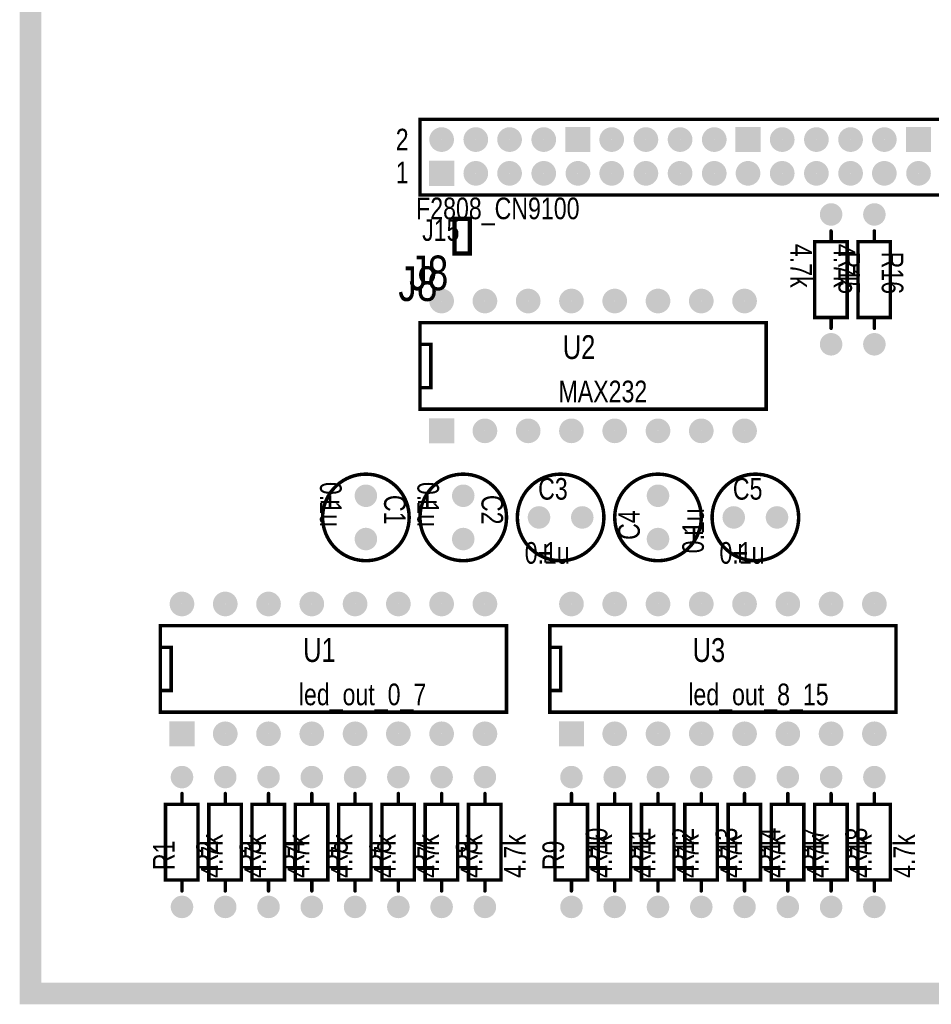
# Model space of a CAD drawing. Extents: x 0.11 to 7.45, y 0.15 to 4.7.
# Tile 1 of 6: x 0.17 to 2.28, y 0.15 to 2.42. Entities that reach past the tile are written whole.
import ezdxf

# ---------------------------------------------------------------- set-up
doc = ezdxf.new("R2010")
doc.units = 0

msp = doc.modelspace()

# ---------------------------------------------------------------- linework, layer by layer
at = {"const_width": 0.05}
msp.add_lwpolyline([(0.196, 0.171), (0.196, 4.671), (7.421, 4.671), (7.421, 0.171), (0.196, 0.171)], close=True, dxfattribs=at)
at = {"const_width": 0.025}
msp.add_lwpolyline([(0.1835, 0.171, 1), (0.2085, 0.171, 1)], format="xyb", close=True, dxfattribs=at)
msp.add_lwpolyline([(0.1835, 0.171, 1), (0.2085, 0.171, 1)], format="xyb", close=True, dxfattribs=at)
at = {"layer": 'AST'}
for points, const_width in [([(1.096, 2.191), (1.096, 2.016), (2.696, 2.016), (2.696, 2.191), (1.096, 2.191)], 0.008), ([(1.176, 1.961), (1.211, 1.961), (1.211, 1.881), (1.176, 1.881), (1.176, 1.961)], 0.01), ([(2.008, 1.908), (2.083, 1.908), (2.083, 1.908), (2.083, 1.733), (2.008, 1.733), (2.008, 1.908)], 0.008), ([(2.108, 1.908), (2.183, 1.908), (2.183, 1.908), (2.183, 1.733), (2.108, 1.733), (2.108, 1.908)], 0.008), ([(1.896, 1.521), (1.096, 1.521), (1.096, 1.721), (1.896, 1.721), (1.896, 1.521)], 0.008), ([(1.296, 0.821), (0.496, 0.821), (0.496, 1.021), (1.296, 1.021), (1.296, 0.821)], 0.008), ([(2.196, 0.821), (1.396, 0.821), (1.396, 1.021), (2.196, 1.021), (2.196, 0.821)], 0.008), ([(0.583, 0.433), (0.508, 0.433), (0.508, 0.433), (0.508, 0.608), (0.583, 0.608), (0.583, 0.433)], 0.008), ([(0.683, 0.433), (0.608, 0.433), (0.608, 0.433), (0.608, 0.608), (0.683, 0.608), (0.683, 0.433)], 0.008), ([(0.783, 0.433), (0.708, 0.433), (0.708, 0.433), (0.708, 0.608), (0.783, 0.608), (0.783, 0.433)], 0.008), ([(0.883, 0.433), (0.808, 0.433), (0.808, 0.433), (0.808, 0.608), (0.883, 0.608), (0.883, 0.433)], 0.008), ([(0.983, 0.433), (0.908, 0.433), (0.908, 0.433), (0.908, 0.608), (0.983, 0.608), (0.983, 0.433)], 0.008), ([(1.083, 0.433), (1.008, 0.433), (1.008, 0.433), (1.008, 0.608), (1.083, 0.608), (1.083, 0.433)], 0.008), ([(1.183, 0.433), (1.108, 0.433), (1.108, 0.433), (1.108, 0.608), (1.183, 0.608), (1.183, 0.433)], 0.008), ([(1.283, 0.433), (1.208, 0.433), (1.208, 0.433), (1.208, 0.608), (1.283, 0.608), (1.283, 0.433)], 0.008), ([(1.483, 0.433), (1.408, 0.433), (1.408, 0.433), (1.408, 0.608), (1.483, 0.608), (1.483, 0.433)], 0.008), ([(1.583, 0.433), (1.508, 0.433), (1.508, 0.433), (1.508, 0.608), (1.583, 0.608), (1.583, 0.433)], 0.008), ([(1.683, 0.433), (1.608, 0.433), (1.608, 0.433), (1.608, 0.608), (1.683, 0.608), (1.683, 0.433)], 0.008), ([(1.783, 0.433), (1.708, 0.433), (1.708, 0.433), (1.708, 0.608), (1.783, 0.608), (1.783, 0.433)], 0.008), ([(1.883, 0.433), (1.808, 0.433), (1.808, 0.433), (1.808, 0.608), (1.883, 0.608), (1.883, 0.433)], 0.008), ([(1.983, 0.433), (1.908, 0.433), (1.908, 0.433), (1.908, 0.608), (1.983, 0.608), (1.983, 0.433)], 0.008), ([(2.083, 0.433), (2.008, 0.433), (2.008, 0.433), (2.008, 0.608), (2.083, 0.608), (2.083, 0.433)], 0.008), ([(2.183, 0.433), (2.108, 0.433), (2.108, 0.433), (2.108, 0.608), (2.183, 0.608), (2.183, 0.433)], 0.008)]:
    msp.add_lwpolyline(points, close=True, dxfattribs=dict(at, const_width=const_width))
for points, const_width in [([(1.094, 2.191, 1), (1.098, 2.191, 1)], 0.004), ([(1.094, 2.191, 1), (1.098, 2.191, 1)], 0.004), ([(1.132, 2.144, 1), (1.16, 2.144, 1)], 0.029), ([(1.211, 2.144, 1), (1.239, 2.144, 1)], 0.029), ([(1.289, 2.144, 1), (1.317, 2.144, 1)], 0.029), ([(1.368, 2.144, 1), (1.396, 2.144, 1)], 0.029), ([(1.525, 2.144, 1), (1.553, 2.144, 1)], 0.029), ([(1.604, 2.144, 1), (1.632, 2.144, 1)], 0.029), ([(1.683, 2.144, 1), (1.711, 2.144, 1)], 0.029), ([(1.762, 2.144, 1), (1.79, 2.144, 1)], 0.029), ([(1.919, 2.144, 1), (1.947, 2.144, 1)], 0.029), ([(1.998, 2.144, 1), (2.026, 2.144, 1)], 0.029), ([(2.077, 2.144, 1), (2.105, 2.144, 1)], 0.029), ([(2.155, 2.144, 1), (2.183, 2.144, 1)], 0.029), ([(1.211, 2.066, 1), (1.239, 2.066, 1)], 0.029), ([(1.289, 2.066, 1), (1.317, 2.066, 1)], 0.029), ([(1.368, 2.066, 1), (1.396, 2.066, 1)], 0.029), ([(1.447, 2.066, 1), (1.475, 2.066, 1)], 0.029), ([(1.525, 2.066, 1), (1.553, 2.066, 1)], 0.029), ([(1.604, 2.066, 1), (1.632, 2.066, 1)], 0.029), ([(1.683, 2.066, 1), (1.711, 2.066, 1)], 0.029), ([(1.762, 2.066, 1), (1.79, 2.066, 1)], 0.029), ([(1.84, 2.066, 1), (1.868, 2.066, 1)], 0.029), ([(1.919, 2.066, 1), (1.947, 2.066, 1)], 0.029), ([(1.998, 2.066, 1), (2.026, 2.066, 1)], 0.029), ([(2.077, 2.066, 1), (2.105, 2.066, 1)], 0.029), ([(2.155, 2.066, 1), (2.183, 2.066, 1)], 0.029), ([(2.234, 2.066, 1), (2.262, 2.066, 1)], 0.029), ([(1.094, 2.016, 1), (1.098, 2.016, 1)], 0.004), ([(2.033, 1.971, 1), (2.059, 1.971, 1)], 0.026), ([(2.133, 1.971, 1), (2.159, 1.971, 1)], 0.026), ([(1.1735, 1.961, 1), (1.1785, 1.961, 1)], 0.005), ([(1.1735, 1.961, 1), (1.1785, 1.961, 1)], 0.005), ([(1.2085, 1.961, 1), (1.2135, 1.961, 1)], 0.005), ([(2.044, 1.933, 1), (2.048, 1.933, 1)], 0.004), ([(2.144, 1.933, 1), (2.148, 1.933, 1)], 0.004), ([(2.006, 1.908, 1), (2.01, 1.908, 1)], 0.004), ([(2.006, 1.908, 1), (2.01, 1.908, 1)], 0.004), ([(2.044, 1.908, 1), (2.048, 1.908, 1)], 0.004), ([(2.081, 1.908, 1), (2.085, 1.908, 1)], 0.004), ([(2.081, 1.908, 1), (2.085, 1.908, 1)], 0.004), ([(2.106, 1.908, 1), (2.11, 1.908, 1)], 0.004), ([(2.106, 1.908, 1), (2.11, 1.908, 1)], 0.004), ([(2.144, 1.908, 1), (2.148, 1.908, 1)], 0.004), ([(2.181, 1.908, 1), (2.185, 1.908, 1)], 0.004), ([(2.181, 1.908, 1), (2.185, 1.908, 1)], 0.004), ([(1.1735, 1.881, 1), (1.1785, 1.881, 1)], 0.005), ([(1.2085, 1.881, 1), (1.2135, 1.881, 1)], 0.005), ([(1.132, 1.771, 1), (1.16, 1.771, 1)], 0.029), ([(1.232, 1.771, 1), (1.26, 1.771, 1)], 0.029), ([(1.332, 1.771, 1), (1.36, 1.771, 1)], 0.029), ([(1.432, 1.771, 1), (1.46, 1.771, 1)], 0.029), ([(1.532, 1.771, 1), (1.56, 1.771, 1)], 0.029), ([(1.632, 1.771, 1), (1.66, 1.771, 1)], 0.029), ([(1.732, 1.771, 1), (1.76, 1.771, 1)], 0.029), ([(1.832, 1.771, 1), (1.86, 1.771, 1)], 0.029), ([(2.006, 1.733, 1), (2.01, 1.733, 1)], 0.004), ([(2.044, 1.733, 1), (2.048, 1.733, 1)], 0.004), ([(2.081, 1.733, 1), (2.085, 1.733, 1)], 0.004), ([(2.106, 1.733, 1), (2.11, 1.733, 1)], 0.004), ([(2.144, 1.733, 1), (2.148, 1.733, 1)], 0.004), ([(2.181, 1.733, 1), (2.185, 1.733, 1)], 0.004), ([(1.094, 1.721, 1), (1.098, 1.721, 1)], 0.004), ([(1.894, 1.721, 1), (1.898, 1.721, 1)], 0.004), ([(2.044, 1.708, 1), (2.048, 1.708, 1)], 0.004), ([(2.144, 1.708, 1), (2.148, 1.708, 1)], 0.004), ([(2.033, 1.671, 1), (2.059, 1.671, 1)], 0.026), ([(2.133, 1.671, 1), (2.159, 1.671, 1)], 0.026), ([(1.094, 1.671, 1), (1.098, 1.671, 1)], 0.004), ([(1.119, 1.671, 1), (1.123, 1.671, 1)], 0.004), ([(1.094, 1.571, 1), (1.098, 1.571, 1)], 0.004), ([(1.119, 1.571, 1), (1.123, 1.571, 1)], 0.004), ([(1.094, 1.521, 1), (1.098, 1.521, 1)], 0.004), ([(1.894, 1.521, 1), (1.898, 1.521, 1)], 0.004), ([(1.894, 1.521, 1), (1.898, 1.521, 1)], 0.004), ([(1.232, 1.471, 1), (1.26, 1.471, 1)], 0.029), ([(1.332, 1.471, 1), (1.36, 1.471, 1)], 0.029), ([(1.432, 1.471, 1), (1.46, 1.471, 1)], 0.029), ([(1.532, 1.471, 1), (1.56, 1.471, 1)], 0.029), ([(1.632, 1.471, 1), (1.66, 1.471, 1)], 0.029), ([(1.732, 1.471, 1), (1.76, 1.471, 1)], 0.029), ([(1.832, 1.471, 1), (1.86, 1.471, 1)], 0.029), ([(0.971, 1.371, -0.414214), (1.071, 1.271, -0.414214), (0.971, 1.171, -0.414214), (0.871, 1.271, -0.414214), (0.971, 1.371)], 0.008), ([(0.969, 1.371, 1), (0.973, 1.371, 1)], 0.004), ([(0.969, 1.371, 1), (0.973, 1.371, 1)], 0.004), ([(1.196, 1.371, -0.414214), (1.296, 1.271, -0.414214), (1.196, 1.171, -0.414214), (1.096, 1.271, -0.414214), (1.196, 1.371)], 0.008), ([(1.194, 1.371, 1), (1.198, 1.371, 1)], 0.004), ([(1.194, 1.371, 1), (1.198, 1.371, 1)], 0.004), ([(1.321, 1.271, -0.414214), (1.421, 1.371, -0.414214), (1.521, 1.271, -0.414214), (1.421, 1.171, -0.414214), (1.321, 1.271)], 0.008), ([(1.419, 1.371, 1), (1.423, 1.371, 1)], 0.004), ([(1.646, 1.171, -0.414214), (1.546, 1.271, -0.414214), (1.646, 1.371, -0.414214), (1.746, 1.271, -0.414214), (1.646, 1.171)], 0.008), ([(1.644, 1.371, 1), (1.648, 1.371, 1)], 0.004), ([(1.771, 1.271, -0.414214), (1.871, 1.371, -0.414214), (1.971, 1.271, -0.414214), (1.871, 1.171, -0.414214), (1.771, 1.271)], 0.008), ([(1.869, 1.371, 1), (1.873, 1.371, 1)], 0.004), ([(0.958, 1.321, 1), (0.984, 1.321, 1)], 0.026), ([(1.183, 1.321, 1), (1.209, 1.321, 1)], 0.026), ([(1.633, 1.321, 1), (1.659, 1.321, 1)], 0.026), ([(1.358, 1.271, 1), (1.384, 1.271, 1)], 0.026), ([(1.458, 1.271, 1), (1.484, 1.271, 1)], 0.026), ([(1.808, 1.271, 1), (1.834, 1.271, 1)], 0.026), ([(1.908, 1.271, 1), (1.934, 1.271, 1)], 0.026), ([(0.869, 1.271, 1), (0.873, 1.271, 1)], 0.004), ([(1.069, 1.271, 1), (1.073, 1.271, 1)], 0.004), ([(1.094, 1.271, 1), (1.098, 1.271, 1)], 0.004), ([(1.294, 1.271, 1), (1.298, 1.271, 1)], 0.004), ([(1.319, 1.271, 1), (1.323, 1.271, 1)], 0.004), ([(1.319, 1.271, 1), (1.323, 1.271, 1)], 0.004), ([(1.519, 1.271, 1), (1.523, 1.271, 1)], 0.004), ([(1.544, 1.271, 1), (1.548, 1.271, 1)], 0.004), ([(1.744, 1.271, 1), (1.748, 1.271, 1)], 0.004), ([(1.769, 1.271, 1), (1.773, 1.271, 1)], 0.004), ([(1.769, 1.271, 1), (1.773, 1.271, 1)], 0.004), ([(1.969, 1.271, 1), (1.973, 1.271, 1)], 0.004), ([(0.958, 1.221, 1), (0.984, 1.221, 1)], 0.026), ([(1.183, 1.221, 1), (1.209, 1.221, 1)], 0.026), ([(1.633, 1.221, 1), (1.659, 1.221, 1)], 0.026), ([(0.969, 1.171, 1), (0.973, 1.171, 1)], 0.004), ([(1.194, 1.171, 1), (1.198, 1.171, 1)], 0.004), ([(1.419, 1.171, 1), (1.423, 1.171, 1)], 0.004), ([(1.644, 1.171, 1), (1.648, 1.171, 1)], 0.004), ([(1.644, 1.171, 1), (1.648, 1.171, 1)], 0.004), ([(1.869, 1.171, 1), (1.873, 1.171, 1)], 0.004), ([(0.532, 1.071, 1), (0.56, 1.071, 1)], 0.029), ([(0.632, 1.071, 1), (0.66, 1.071, 1)], 0.029), ([(0.732, 1.071, 1), (0.76, 1.071, 1)], 0.029), ([(0.832, 1.071, 1), (0.86, 1.071, 1)], 0.029), ([(0.932, 1.071, 1), (0.96, 1.071, 1)], 0.029), ([(1.032, 1.071, 1), (1.06, 1.071, 1)], 0.029), ([(1.132, 1.071, 1), (1.16, 1.071, 1)], 0.029), ([(1.232, 1.071, 1), (1.26, 1.071, 1)], 0.029), ([(1.432, 1.071, 1), (1.46, 1.071, 1)], 0.029), ([(1.532, 1.071, 1), (1.56, 1.071, 1)], 0.029), ([(1.632, 1.071, 1), (1.66, 1.071, 1)], 0.029), ([(1.732, 1.071, 1), (1.76, 1.071, 1)], 0.029), ([(1.832, 1.071, 1), (1.86, 1.071, 1)], 0.029), ([(1.932, 1.071, 1), (1.96, 1.071, 1)], 0.029), ([(2.032, 1.071, 1), (2.06, 1.071, 1)], 0.029), ([(2.132, 1.071, 1), (2.16, 1.071, 1)], 0.029), ([(0.494, 1.021, 1), (0.498, 1.021, 1)], 0.004), ([(1.294, 1.021, 1), (1.298, 1.021, 1)], 0.004), ([(1.394, 1.021, 1), (1.398, 1.021, 1)], 0.004), ([(2.194, 1.021, 1), (2.198, 1.021, 1)], 0.004), ([(0.494, 0.971, 1), (0.498, 0.971, 1)], 0.004), ([(0.519, 0.971, 1), (0.523, 0.971, 1)], 0.004), ([(1.394, 0.971, 1), (1.398, 0.971, 1)], 0.004), ([(1.419, 0.971, 1), (1.423, 0.971, 1)], 0.004), ([(0.494, 0.871, 1), (0.498, 0.871, 1)], 0.004), ([(0.519, 0.871, 1), (0.523, 0.871, 1)], 0.004), ([(1.394, 0.871, 1), (1.398, 0.871, 1)], 0.004), ([(1.419, 0.871, 1), (1.423, 0.871, 1)], 0.004), ([(0.494, 0.821, 1), (0.498, 0.821, 1)], 0.004), ([(1.294, 0.821, 1), (1.298, 0.821, 1)], 0.004), ([(1.294, 0.821, 1), (1.298, 0.821, 1)], 0.004), ([(1.394, 0.821, 1), (1.398, 0.821, 1)], 0.004), ([(2.194, 0.821, 1), (2.198, 0.821, 1)], 0.004), ([(2.194, 0.821, 1), (2.198, 0.821, 1)], 0.004), ([(0.632, 0.771, 1), (0.66, 0.771, 1)], 0.029), ([(0.732, 0.771, 1), (0.76, 0.771, 1)], 0.029), ([(0.832, 0.771, 1), (0.86, 0.771, 1)], 0.029), ([(0.932, 0.771, 1), (0.96, 0.771, 1)], 0.029), ([(1.032, 0.771, 1), (1.06, 0.771, 1)], 0.029), ([(1.132, 0.771, 1), (1.16, 0.771, 1)], 0.029), ([(1.232, 0.771, 1), (1.26, 0.771, 1)], 0.029), ([(1.532, 0.771, 1), (1.56, 0.771, 1)], 0.029), ([(1.632, 0.771, 1), (1.66, 0.771, 1)], 0.029), ([(1.732, 0.771, 1), (1.76, 0.771, 1)], 0.029), ([(1.832, 0.771, 1), (1.86, 0.771, 1)], 0.029), ([(1.932, 0.771, 1), (1.96, 0.771, 1)], 0.029), ([(2.032, 0.771, 1), (2.06, 0.771, 1)], 0.029), ([(2.132, 0.771, 1), (2.16, 0.771, 1)], 0.029), ([(0.533, 0.671, 1), (0.559, 0.671, 1)], 0.026), ([(0.633, 0.671, 1), (0.659, 0.671, 1)], 0.026), ([(0.733, 0.671, 1), (0.759, 0.671, 1)], 0.026), ([(0.833, 0.671, 1), (0.859, 0.671, 1)], 0.026), ([(0.933, 0.671, 1), (0.959, 0.671, 1)], 0.026), ([(1.033, 0.671, 1), (1.059, 0.671, 1)], 0.026), ([(1.133, 0.671, 1), (1.159, 0.671, 1)], 0.026), ([(1.233, 0.671, 1), (1.259, 0.671, 1)], 0.026), ([(1.433, 0.671, 1), (1.459, 0.671, 1)], 0.026), ([(1.533, 0.671, 1), (1.559, 0.671, 1)], 0.026), ([(1.633, 0.671, 1), (1.659, 0.671, 1)], 0.026), ([(1.733, 0.671, 1), (1.759, 0.671, 1)], 0.026), ([(1.833, 0.671, 1), (1.859, 0.671, 1)], 0.026), ([(1.933, 0.671, 1), (1.959, 0.671, 1)], 0.026), ([(2.033, 0.671, 1), (2.059, 0.671, 1)], 0.026), ([(2.133, 0.671, 1), (2.159, 0.671, 1)], 0.026), ([(0.544, 0.633, 1), (0.548, 0.633, 1)], 0.004), ([(0.644, 0.633, 1), (0.648, 0.633, 1)], 0.004), ([(0.744, 0.633, 1), (0.748, 0.633, 1)], 0.004), ([(0.844, 0.633, 1), (0.848, 0.633, 1)], 0.004), ([(0.944, 0.633, 1), (0.948, 0.633, 1)], 0.004), ([(1.044, 0.633, 1), (1.048, 0.633, 1)], 0.004), ([(1.144, 0.633, 1), (1.148, 0.633, 1)], 0.004), ([(1.244, 0.633, 1), (1.248, 0.633, 1)], 0.004), ([(1.444, 0.633, 1), (1.448, 0.633, 1)], 0.004), ([(1.544, 0.633, 1), (1.548, 0.633, 1)], 0.004), ([(1.644, 0.633, 1), (1.648, 0.633, 1)], 0.004), ([(1.744, 0.633, 1), (1.748, 0.633, 1)], 0.004), ([(1.844, 0.633, 1), (1.848, 0.633, 1)], 0.004), ([(1.944, 0.633, 1), (1.948, 0.633, 1)], 0.004), ([(2.044, 0.633, 1), (2.048, 0.633, 1)], 0.004), ([(2.144, 0.633, 1), (2.148, 0.633, 1)], 0.004), ([(0.506, 0.608, 1), (0.51, 0.608, 1)], 0.004), ([(0.544, 0.608, 1), (0.548, 0.608, 1)], 0.004), ([(0.581, 0.608, 1), (0.585, 0.608, 1)], 0.004), ([(0.606, 0.608, 1), (0.61, 0.608, 1)], 0.004), ([(0.644, 0.608, 1), (0.648, 0.608, 1)], 0.004), ([(0.681, 0.608, 1), (0.685, 0.608, 1)], 0.004), ([(0.706, 0.608, 1), (0.71, 0.608, 1)], 0.004), ([(0.744, 0.608, 1), (0.748, 0.608, 1)], 0.004), ([(0.781, 0.608, 1), (0.785, 0.608, 1)], 0.004), ([(0.806, 0.608, 1), (0.81, 0.608, 1)], 0.004), ([(0.844, 0.608, 1), (0.848, 0.608, 1)], 0.004), ([(0.881, 0.608, 1), (0.885, 0.608, 1)], 0.004), ([(0.906, 0.608, 1), (0.91, 0.608, 1)], 0.004), ([(0.944, 0.608, 1), (0.948, 0.608, 1)], 0.004), ([(0.981, 0.608, 1), (0.985, 0.608, 1)], 0.004), ([(1.006, 0.608, 1), (1.01, 0.608, 1)], 0.004), ([(1.044, 0.608, 1), (1.048, 0.608, 1)], 0.004), ([(1.081, 0.608, 1), (1.085, 0.608, 1)], 0.004), ([(1.106, 0.608, 1), (1.11, 0.608, 1)], 0.004), ([(1.144, 0.608, 1), (1.148, 0.608, 1)], 0.004), ([(1.181, 0.608, 1), (1.185, 0.608, 1)], 0.004), ([(1.206, 0.608, 1), (1.21, 0.608, 1)], 0.004), ([(1.244, 0.608, 1), (1.248, 0.608, 1)], 0.004), ([(1.281, 0.608, 1), (1.285, 0.608, 1)], 0.004), ([(1.406, 0.608, 1), (1.41, 0.608, 1)], 0.004), ([(1.444, 0.608, 1), (1.448, 0.608, 1)], 0.004), ([(1.481, 0.608, 1), (1.485, 0.608, 1)], 0.004), ([(1.506, 0.608, 1), (1.51, 0.608, 1)], 0.004), ([(1.544, 0.608, 1), (1.548, 0.608, 1)], 0.004), ([(1.581, 0.608, 1), (1.585, 0.608, 1)], 0.004), ([(1.606, 0.608, 1), (1.61, 0.608, 1)], 0.004), ([(1.644, 0.608, 1), (1.648, 0.608, 1)], 0.004), ([(1.681, 0.608, 1), (1.685, 0.608, 1)], 0.004), ([(1.706, 0.608, 1), (1.71, 0.608, 1)], 0.004), ([(1.744, 0.608, 1), (1.748, 0.608, 1)], 0.004), ([(1.781, 0.608, 1), (1.785, 0.608, 1)], 0.004), ([(1.806, 0.608, 1), (1.81, 0.608, 1)], 0.004), ([(1.844, 0.608, 1), (1.848, 0.608, 1)], 0.004), ([(1.881, 0.608, 1), (1.885, 0.608, 1)], 0.004), ([(1.906, 0.608, 1), (1.91, 0.608, 1)], 0.004), ([(1.944, 0.608, 1), (1.948, 0.608, 1)], 0.004), ([(1.981, 0.608, 1), (1.985, 0.608, 1)], 0.004), ([(2.006, 0.608, 1), (2.01, 0.608, 1)], 0.004), ([(2.044, 0.608, 1), (2.048, 0.608, 1)], 0.004), ([(2.081, 0.608, 1), (2.085, 0.608, 1)], 0.004), ([(2.106, 0.608, 1), (2.11, 0.608, 1)], 0.004), ([(2.144, 0.608, 1), (2.148, 0.608, 1)], 0.004), ([(2.181, 0.608, 1), (2.185, 0.608, 1)], 0.004), ([(0.506, 0.433, 1), (0.51, 0.433, 1)], 0.004), ([(0.506, 0.433, 1), (0.51, 0.433, 1)], 0.004), ([(0.544, 0.433, 1), (0.548, 0.433, 1)], 0.004), ([(0.581, 0.433, 1), (0.585, 0.433, 1)], 0.004), ([(0.581, 0.433, 1), (0.585, 0.433, 1)], 0.004), ([(0.606, 0.433, 1), (0.61, 0.433, 1)], 0.004), ([(0.606, 0.433, 1), (0.61, 0.433, 1)], 0.004), ([(0.644, 0.433, 1), (0.648, 0.433, 1)], 0.004), ([(0.681, 0.433, 1), (0.685, 0.433, 1)], 0.004), ([(0.681, 0.433, 1), (0.685, 0.433, 1)], 0.004), ([(0.706, 0.433, 1), (0.71, 0.433, 1)], 0.004), ([(0.706, 0.433, 1), (0.71, 0.433, 1)], 0.004), ([(0.744, 0.433, 1), (0.748, 0.433, 1)], 0.004), ([(0.781, 0.433, 1), (0.785, 0.433, 1)], 0.004), ([(0.781, 0.433, 1), (0.785, 0.433, 1)], 0.004), ([(0.806, 0.433, 1), (0.81, 0.433, 1)], 0.004), ([(0.806, 0.433, 1), (0.81, 0.433, 1)], 0.004), ([(0.844, 0.433, 1), (0.848, 0.433, 1)], 0.004), ([(0.881, 0.433, 1), (0.885, 0.433, 1)], 0.004), ([(0.881, 0.433, 1), (0.885, 0.433, 1)], 0.004), ([(0.906, 0.433, 1), (0.91, 0.433, 1)], 0.004), ([(0.906, 0.433, 1), (0.91, 0.433, 1)], 0.004), ([(0.944, 0.433, 1), (0.948, 0.433, 1)], 0.004), ([(0.981, 0.433, 1), (0.985, 0.433, 1)], 0.004), ([(0.981, 0.433, 1), (0.985, 0.433, 1)], 0.004), ([(1.006, 0.433, 1), (1.01, 0.433, 1)], 0.004), ([(1.006, 0.433, 1), (1.01, 0.433, 1)], 0.004), ([(1.044, 0.433, 1), (1.048, 0.433, 1)], 0.004), ([(1.081, 0.433, 1), (1.085, 0.433, 1)], 0.004), ([(1.081, 0.433, 1), (1.085, 0.433, 1)], 0.004), ([(1.106, 0.433, 1), (1.11, 0.433, 1)], 0.004), ([(1.106, 0.433, 1), (1.11, 0.433, 1)], 0.004), ([(1.144, 0.433, 1), (1.148, 0.433, 1)], 0.004), ([(1.181, 0.433, 1), (1.185, 0.433, 1)], 0.004), ([(1.181, 0.433, 1), (1.185, 0.433, 1)], 0.004), ([(1.206, 0.433, 1), (1.21, 0.433, 1)], 0.004), ([(1.206, 0.433, 1), (1.21, 0.433, 1)], 0.004), ([(1.244, 0.433, 1), (1.248, 0.433, 1)], 0.004), ([(1.281, 0.433, 1), (1.285, 0.433, 1)], 0.004), ([(1.281, 0.433, 1), (1.285, 0.433, 1)], 0.004), ([(1.406, 0.433, 1), (1.41, 0.433, 1)], 0.004), ([(1.406, 0.433, 1), (1.41, 0.433, 1)], 0.004), ([(1.444, 0.433, 1), (1.448, 0.433, 1)], 0.004), ([(1.481, 0.433, 1), (1.485, 0.433, 1)], 0.004), ([(1.481, 0.433, 1), (1.485, 0.433, 1)], 0.004), ([(1.506, 0.433, 1), (1.51, 0.433, 1)], 0.004), ([(1.506, 0.433, 1), (1.51, 0.433, 1)], 0.004), ([(1.544, 0.433, 1), (1.548, 0.433, 1)], 0.004), ([(1.581, 0.433, 1), (1.585, 0.433, 1)], 0.004), ([(1.581, 0.433, 1), (1.585, 0.433, 1)], 0.004), ([(1.606, 0.433, 1), (1.61, 0.433, 1)], 0.004), ([(1.606, 0.433, 1), (1.61, 0.433, 1)], 0.004), ([(1.644, 0.433, 1), (1.648, 0.433, 1)], 0.004), ([(1.681, 0.433, 1), (1.685, 0.433, 1)], 0.004), ([(1.681, 0.433, 1), (1.685, 0.433, 1)], 0.004), ([(1.706, 0.433, 1), (1.71, 0.433, 1)], 0.004), ([(1.706, 0.433, 1), (1.71, 0.433, 1)], 0.004), ([(1.744, 0.433, 1), (1.748, 0.433, 1)], 0.004), ([(1.781, 0.433, 1), (1.785, 0.433, 1)], 0.004), ([(1.781, 0.433, 1), (1.785, 0.433, 1)], 0.004), ([(1.806, 0.433, 1), (1.81, 0.433, 1)], 0.004), ([(1.806, 0.433, 1), (1.81, 0.433, 1)], 0.004), ([(1.844, 0.433, 1), (1.848, 0.433, 1)], 0.004), ([(1.881, 0.433, 1), (1.885, 0.433, 1)], 0.004), ([(1.881, 0.433, 1), (1.885, 0.433, 1)], 0.004), ([(1.906, 0.433, 1), (1.91, 0.433, 1)], 0.004), ([(1.906, 0.433, 1), (1.91, 0.433, 1)], 0.004), ([(1.944, 0.433, 1), (1.948, 0.433, 1)], 0.004), ([(1.981, 0.433, 1), (1.985, 0.433, 1)], 0.004), ([(1.981, 0.433, 1), (1.985, 0.433, 1)], 0.004), ([(2.006, 0.433, 1), (2.01, 0.433, 1)], 0.004), ([(2.006, 0.433, 1), (2.01, 0.433, 1)], 0.004), ([(2.044, 0.433, 1), (2.048, 0.433, 1)], 0.004), ([(2.081, 0.433, 1), (2.085, 0.433, 1)], 0.004), ([(2.081, 0.433, 1), (2.085, 0.433, 1)], 0.004), ([(2.106, 0.433, 1), (2.11, 0.433, 1)], 0.004), ([(2.106, 0.433, 1), (2.11, 0.433, 1)], 0.004), ([(2.144, 0.433, 1), (2.148, 0.433, 1)], 0.004), ([(2.181, 0.433, 1), (2.185, 0.433, 1)], 0.004), ([(2.181, 0.433, 1), (2.185, 0.433, 1)], 0.004), ([(0.544, 0.408, 1), (0.548, 0.408, 1)], 0.004), ([(0.644, 0.408, 1), (0.648, 0.408, 1)], 0.004), ([(0.744, 0.408, 1), (0.748, 0.408, 1)], 0.004), ([(0.844, 0.408, 1), (0.848, 0.408, 1)], 0.004), ([(0.944, 0.408, 1), (0.948, 0.408, 1)], 0.004), ([(1.044, 0.408, 1), (1.048, 0.408, 1)], 0.004), ([(1.144, 0.408, 1), (1.148, 0.408, 1)], 0.004), ([(1.244, 0.408, 1), (1.248, 0.408, 1)], 0.004), ([(1.444, 0.408, 1), (1.448, 0.408, 1)], 0.004), ([(1.544, 0.408, 1), (1.548, 0.408, 1)], 0.004), ([(1.644, 0.408, 1), (1.648, 0.408, 1)], 0.004), ([(1.744, 0.408, 1), (1.748, 0.408, 1)], 0.004), ([(1.844, 0.408, 1), (1.848, 0.408, 1)], 0.004), ([(1.944, 0.408, 1), (1.948, 0.408, 1)], 0.004), ([(2.044, 0.408, 1), (2.048, 0.408, 1)], 0.004), ([(2.144, 0.408, 1), (2.148, 0.408, 1)], 0.004), ([(0.533, 0.371, 1), (0.559, 0.371, 1)], 0.026), ([(0.633, 0.371, 1), (0.659, 0.371, 1)], 0.026), ([(0.733, 0.371, 1), (0.759, 0.371, 1)], 0.026), ([(0.833, 0.371, 1), (0.859, 0.371, 1)], 0.026), ([(0.933, 0.371, 1), (0.959, 0.371, 1)], 0.026), ([(1.033, 0.371, 1), (1.059, 0.371, 1)], 0.026), ([(1.133, 0.371, 1), (1.159, 0.371, 1)], 0.026), ([(1.233, 0.371, 1), (1.259, 0.371, 1)], 0.026), ([(1.433, 0.371, 1), (1.459, 0.371, 1)], 0.026), ([(1.533, 0.371, 1), (1.559, 0.371, 1)], 0.026), ([(1.633, 0.371, 1), (1.659, 0.371, 1)], 0.026), ([(1.733, 0.371, 1), (1.759, 0.371, 1)], 0.026), ([(1.833, 0.371, 1), (1.859, 0.371, 1)], 0.026), ([(1.933, 0.371, 1), (1.959, 0.371, 1)], 0.026), ([(2.033, 0.371, 1), (2.059, 0.371, 1)], 0.026), ([(2.133, 0.371, 1), (2.159, 0.371, 1)], 0.026)]:
    msp.add_lwpolyline(points, format="xyb", close=True, dxfattribs=dict(at, const_width=const_width))
at = {"layer": 'AST', "const_width": 0.008}
for points in [[(2.046, 1.908), (2.046, 1.933)], [(2.146, 1.908), (2.146, 1.933)], [(2.046, 1.733), (2.046, 1.708)], [(2.146, 1.733), (2.146, 1.708)], [(1.096, 1.571), (1.121, 1.571), (1.121, 1.671), (1.096, 1.671)], [(0.496, 0.871), (0.521, 0.871), (0.521, 0.971), (0.496, 0.971)], [(1.396, 0.871), (1.421, 0.871), (1.421, 0.971), (1.396, 0.971)], [(0.546, 0.608), (0.546, 0.633)], [(0.646, 0.608), (0.646, 0.633)], [(0.746, 0.608), (0.746, 0.633)], [(0.846, 0.608), (0.846, 0.633)], [(0.946, 0.608), (0.946, 0.633)], [(1.046, 0.608), (1.046, 0.633)], [(1.146, 0.608), (1.146, 0.633)], [(1.246, 0.608), (1.246, 0.633)], [(1.446, 0.608), (1.446, 0.633)], [(1.546, 0.608), (1.546, 0.633)], [(1.646, 0.608), (1.646, 0.633)], [(1.746, 0.608), (1.746, 0.633)], [(1.846, 0.608), (1.846, 0.633)], [(1.946, 0.608), (1.946, 0.633)], [(2.046, 0.608), (2.046, 0.633)], [(2.146, 0.608), (2.146, 0.633)], [(0.546, 0.433), (0.546, 0.408)], [(0.646, 0.433), (0.646, 0.408)], [(0.746, 0.433), (0.746, 0.408)], [(0.846, 0.433), (0.846, 0.408)], [(0.946, 0.433), (0.946, 0.408)], [(1.046, 0.433), (1.046, 0.408)], [(1.146, 0.433), (1.146, 0.408)], [(1.246, 0.433), (1.246, 0.408)], [(1.446, 0.433), (1.446, 0.408)], [(1.546, 0.433), (1.546, 0.408)], [(1.646, 0.433), (1.646, 0.408)], [(1.746, 0.433), (1.746, 0.408)], [(1.846, 0.433), (1.846, 0.408)], [(1.946, 0.433), (1.946, 0.408)], [(2.046, 0.433), (2.046, 0.408)], [(2.146, 0.433), (2.146, 0.408)]]:
    msp.add_lwpolyline(points, dxfattribs=at)
at = {"layer": 'AST'}
for points in [[(1.432, 2.115), (1.49, 2.115), (1.432, 2.173), (1.49, 2.173)], [(1.825, 2.115), (1.883, 2.115), (1.825, 2.173), (1.883, 2.173)], [(2.219, 2.115), (2.277, 2.115), (2.219, 2.173), (2.277, 2.173)], [(1.117, 2.037), (1.175, 2.037), (1.117, 2.095), (1.175, 2.095)], [(1.117, 1.442), (1.175, 1.442), (1.117, 1.5), (1.175, 1.5)], [(0.517, 0.742), (0.575, 0.742), (0.517, 0.8), (0.575, 0.8)], [(1.417, 0.742), (1.475, 0.742), (1.417, 0.8), (1.475, 0.8)]]:
    msp.add_solid(points, dxfattribs=at)

# ---------------------------------------------------------------- texts
at = {"layer": 'AST', "width": 0.8}
for s, height, p in [('2', 0.05, (1.04, 2.119)), ('1', 0.05, (1.04, 2.043)), ('F2808_CN9100', 0.05, (1.087, 1.96)), ('J15', 0.05, (1.101, 1.91)), ('J8', 0.08, (1.071, 1.796)), ('J8', 0.08, (1.046, 1.771)), ('U2', 0.055, (1.426, 1.637)), ('MAX232', 0.05, (1.416, 1.537)), ('C3', 0.05, (1.369, 1.312)), ('C5', 0.05, (1.819, 1.312)), ('0.1u', 0.05, (1.338, 1.164)), ('+', 0.06, (1.367, 1.159)), ('0.1u', 0.05, (1.788, 1.164)), ('+', 0.06, (1.817, 1.159)), ('U1', 0.055, (0.826, 0.937)), ('U3', 0.055, (1.726, 0.937)), ('led_out_0_7', 0.05, (0.816, 0.837)), ('led_out_8_15', 0.05, (1.716, 0.837))]:
    msp.add_text(s, height=height, dxfattribs=at).set_placement(p)
for s, height, rotation, p in [('4.7k', 0.05, 270, (1.952, 1.903)), ('4.7k', 0.05, 270, (2.052, 1.903)), ('R15', 0.05, 270, (2.063, 1.885)), ('R16', 0.05, 270, (2.163, 1.885)), ('0.1u', 0.05, 270, (0.865, 1.353)), ('0.1u', 0.05, 270, (1.09, 1.353)), ('+', 0.06, 270, (0.859, 1.325)), ('C1', 0.05, 270, (1.013, 1.323)), ('+', 0.06, 270, (1.084, 1.325)), ('C2', 0.05, 270, (1.238, 1.323)), ('C4', 0.05, 90, (1.604, 1.219)), ('0.1u', 0.05, 90, (1.752, 1.188)), ('+', 0.06, 90, (1.758, 1.216)), ('R10', 0.05, 90, (1.529, 0.456)), ('R11', 0.05, 90, (1.629, 0.456)), ('R12', 0.05, 90, (1.729, 0.456)), ('R13', 0.05, 90, (1.829, 0.456)), ('R14', 0.05, 90, (1.929, 0.456)), ('R17', 0.05, 90, (2.029, 0.456)), ('R18', 0.05, 90, (2.129, 0.456)), ('4.7k', 0.05, 90, (0.64, 0.438)), ('4.7k', 0.05, 90, (0.74, 0.438)), ('4.7k', 0.05, 90, (0.84, 0.438)), ('4.7k', 0.05, 90, (0.94, 0.438)), ('4.7k', 0.05, 90, (1.04, 0.438)), ('4.7k', 0.05, 90, (1.14, 0.438)), ('4.7k', 0.05, 90, (1.24, 0.438)), ('4.7k', 0.05, 90, (1.34, 0.438)), ('4.7k', 0.05, 90, (1.54, 0.438)), ('4.7k', 0.05, 90, (1.64, 0.438)), ('4.7k', 0.05, 90, (1.74, 0.438)), ('4.7k', 0.05, 90, (1.84, 0.438)), ('4.7k', 0.05, 90, (1.94, 0.438)), ('4.7k', 0.05, 90, (2.04, 0.438)), ('4.7k', 0.05, 90, (2.14, 0.438)), ('4.7k', 0.05, 90, (2.24, 0.438)), ('R1', 0.05, 90, (0.529, 0.456)), ('R2', 0.05, 90, (0.629, 0.456)), ('R3', 0.05, 90, (0.729, 0.456)), ('R4', 0.05, 90, (0.829, 0.456)), ('R5', 0.05, 90, (0.929, 0.456)), ('R6', 0.05, 90, (1.029, 0.456)), ('R7', 0.05, 90, (1.129, 0.456)), ('R8', 0.05, 90, (1.229, 0.456)), ('R9', 0.05, 90, (1.429, 0.456))]:
    msp.add_text(s, height=height, rotation=rotation, dxfattribs=at).set_placement(p)

doc.saveas('drawing.dxf')
